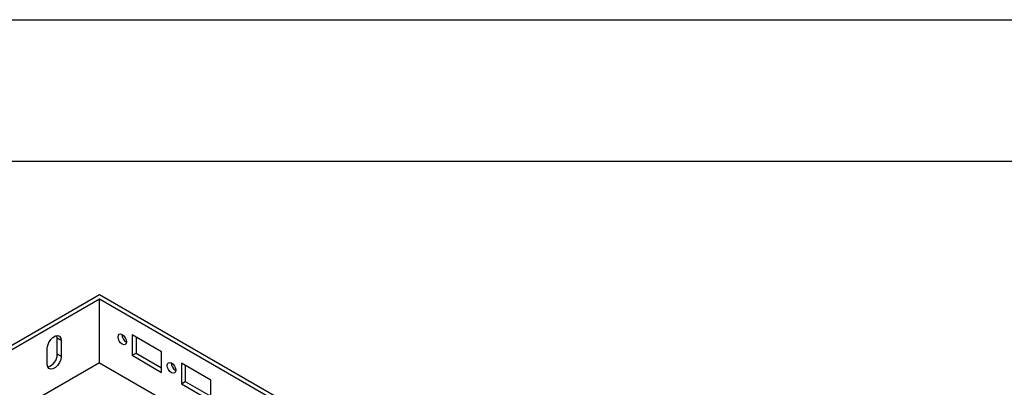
# Model space of a CAD drawing. Header units: millimetres. Extents: x 0 to 1676, y 0 to 1295.
# Tile 10 of 13: x 996 to 1261, y 1196 to 1295. Entities that reach past the tile are written whole.
import ezdxf

# ---------------------------------------------------------------- set-up
doc = ezdxf.new("R2010")
doc.units = ezdxf.units.MM
doc.header["$LTSCALE"] = 6
doc.layers.add('TEXT', color=140, linetype='Continuous', lineweight=25)

msp = doc.modelspace()

# ---------------------------------------------------------------- linework, layer by layer
at = {"color": 7, "linetype": 'Continuous'}
msp.add_line((0.01, 1295.42), (1676.41, 1295.42), dxfattribs=at)
for p, q in [((964.92, 1190.86), (1017.95, 1221.47)), ((1017.95, 1221.47), (1602.37, 884.09)), ((967.04, 1190.86), (1017.95, 1220.25)), ((1017.95, 1220.25), (1600.25, 884.09)), ((1017.95, 1203.1), (1017.95, 1220.25)), ((1034.66, 1206.01), (1026.7, 1210.6)), ((1026.7, 1210.6), (1026.7, 1205.09)), ((1007.61, 1209.07), (1006.55, 1209.68)), ((1006.55, 1205.4), (1006.55, 1209.68)), ((1007.61, 1209.07), (1007.61, 1204.79)), ((1027.76, 1209.99), (1027.76, 1205.7)), ((1003.9, 1202.64), (1003.9, 1206.93)), ((1007.61, 1204.79), (1006.55, 1205.4)), ((1026.7, 1205.09), (1027.76, 1205.7)), ((1027.76, 1205.7), (1034.66, 1201.72)), ((1034.66, 1200.5), (1034.66, 1206.01)), ((1017.95, 1203.1), (981.89, 1182.28)), ((1017.95, 1203.1), (1585.4, 875.52)), ((1026.7, 1205.09), (1034.66, 1200.5)), ((1047.91, 1198.36), (1039.96, 1202.95)), ((1039.96, 1202.95), (1039.96, 1197.44)), ((1041.02, 1202.34), (1041.02, 1198.05)), ((1039.96, 1197.44), (1041.02, 1198.05)), ((1039.96, 1197.44), (1047.91, 1192.85)), ((1041.02, 1198.05), (1047.91, 1194.07)), ((1047.91, 1192.85), (1047.91, 1198.36))]:
    msp.add_line(p, q)
at = {"flags": 128}
for points in [[(1024.05, 1210.68), (1024.48, 1210.33), (1024.85, 1209.84), (1025.09, 1209.27), (1025.18, 1208.73), (1025.09, 1208.28), (1024.85, 1208), (1024.48, 1207.93), (1024.05, 1208.08), (1023.62, 1208.42), (1023.25, 1208.92), (1023.01, 1209.48), (1022.92, 1210.03), (1023.01, 1210.48), (1023.25, 1210.76), (1023.62, 1210.83), (1024.05, 1210.68)], [(1003.9, 1206.93), (1004.01, 1207.73), (1004.33, 1208.56), (1004.83, 1209.32), (1005.43, 1209.93), (1006.08, 1210.3), (1006.68, 1210.39), (1007.18, 1210.2), (1007.5, 1209.74), (1007.61, 1209.07)], [(1006.55, 1209.68), (1006.44, 1210.35), (1006.42, 1210.39)], [(1007.61, 1204.79), (1007.5, 1203.99), (1007.18, 1203.16), (1006.68, 1202.39), (1006.08, 1201.79), (1005.43, 1201.42), (1004.83, 1201.32), (1004.33, 1201.52), (1004.01, 1201.97), (1003.9, 1202.64)], [(1037.31, 1203.03), (1037.74, 1202.68), (1038.1, 1202.18), (1038.35, 1201.62), (1038.44, 1201.07), (1038.35, 1200.62), (1038.1, 1200.34), (1037.74, 1200.27), (1037.31, 1200.42), (1036.88, 1200.77), (1036.51, 1201.26), (1036.27, 1201.83), (1036.18, 1202.37), (1036.27, 1202.82), (1036.51, 1203.1), (1036.88, 1203.18), (1037.31, 1203.03)]]:
    msp.add_lwpolyline(points, dxfattribs=at)
for centre, radius, start, end in [((1026.28, 1210.67), 2.3, 178.8063, 241.1883), ((1003, 1205.34), 3.55, 286.7764, 0.9099), ((1039.54, 1203.01), 2.3, 178.8063, 241.1883)]:
    msp.add_arc(centre, radius, start, end)
at = {"layer": 'TEXT'}
msp.add_line((38.1, 1257.3), (1638.3, 1257.3), dxfattribs=at)

doc.saveas('drawing.dxf')
